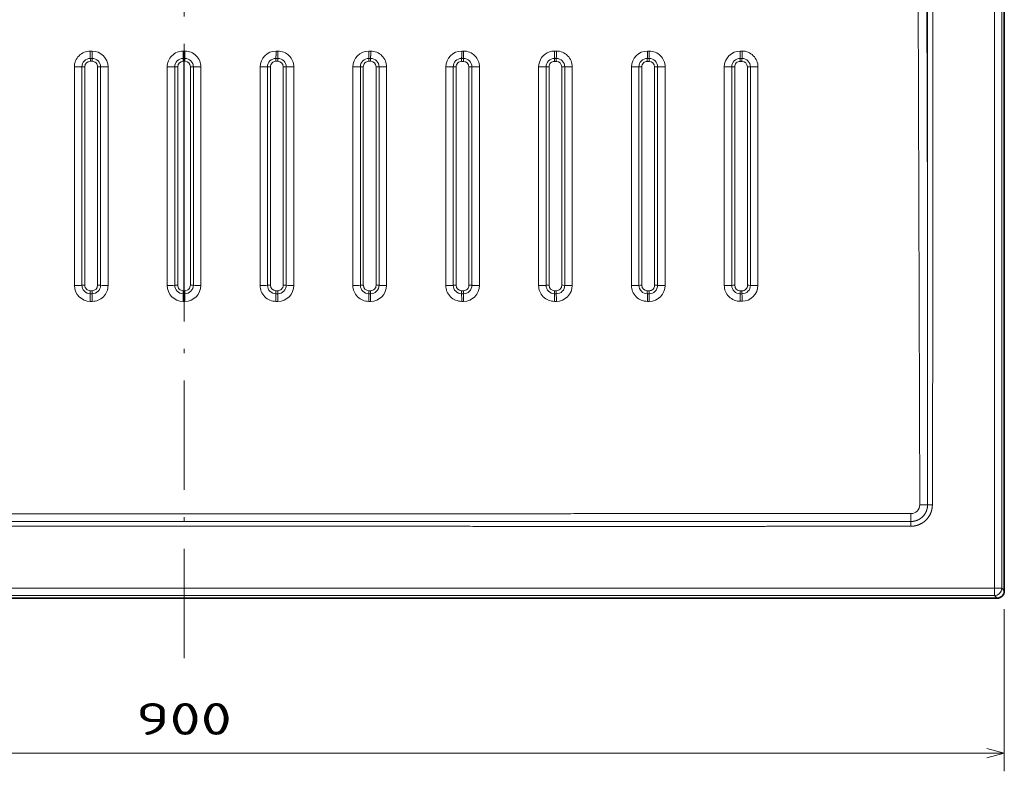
# Model space of a CAD drawing. Extents: x 63 to 282, y 22 to 273.
# Tile 2 of 6: x 174 to 282, y 22 to 105. Entities that reach past the tile are written whole.
import ezdxf
from ezdxf.enums import TextEntityAlignment as Align

# ---------------------------------------------------------------- set-up
doc = ezdxf.new("R2010")
doc.units = 0
doc.linetypes.add('DASHDOT', pattern=[18.5, 12, -3, 0.5, -3])
doc.layers.get('0').update_dxf_attribs({"lineweight": 13})
doc.styles.get("Standard").update_dxf_attribs({"font": 'isocp.shx'})
doc.dimstyles.get("Standard").update_dxf_attribs({"dimtxt": 2.5, "dimasz": 2.5, "dimexe": 1.25, "dimexo": 0.625, "dimtad": 1, "dimcen": 2.5, "dimadec": 0, "dimazin": 0, "dimtfac": 1, "dimtmove": 0, "dimatfit": 0, "dimfxl": 0, "dimarcsym": 0})

# ---------------------------------------------------------------- blocks, each defined once
blk = doc.blocks.new('*D')
at = {"color": 7, "lineweight": 13}
for p, q in [((101.16, 237.08), (80.52, 237.08)), ((82.52, 216.31), (82.52, 237.08)), ((190.19, 228.08), (80.52, 228.08)), ((100.87, 185.43), (66.63, 185.43)), ((68.63, 41.41), (68.63, 185.43)), ((190.19, 185.43), (90.49, 185.43)), ((92.49, 155.41), (92.49, 185.43)), ((165.99, 162.8), (201.34, 152.97)), ((172.63, 155.41), (90.49, 155.41)), ((100.87, 41.41), (66.63, 41.41)), ((102.07, 24.39), (282.3, 24.39))]:
    blk.add_line(p, q, dxfattribs=at)
at = {"color": 7, "lineweight": 13, "ltscale": 0.445367}
for p, q in [((102.07, 40.2), (102.07, 22.39)), ((282.3, 40.2), (282.3, 22.39))]:
    blk.add_line(p, q, dxfattribs=at)
at = {"color": 7, "lineweight": 13}
for points in [[(83.04, 235.15), (82.52, 237.08), (82, 235.15)], [(82, 230.01), (82.52, 228.08), (83.04, 230.01)], [(69.15, 183.5), (68.63, 185.43), (68.11, 183.5)], [(93.01, 183.5), (92.49, 185.43), (91.98, 183.5)], [(185.04, 158.04), (183.04, 158.06), (184.76, 157.05)], [(91.98, 157.35), (92.49, 155.41), (93.01, 157.35)], [(199.34, 152.99), (201.34, 152.97), (199.62, 153.99)], [(68.11, 43.34), (68.63, 41.41), (69.15, 43.34)], [(104.01, 24.91), (102.07, 24.39), (104.01, 23.87)], [(280.37, 23.87), (282.3, 24.39), (280.37, 24.91)]]:
    blk.add_lwpolyline(points, dxfattribs=at)
for s, rotation, p, p2 in [('45', 90, (80.52, 216.31), (80.52, 223.08)), ('150', 90, (90.49, 165.17), (90.49, 175.68)), ('%%c', 344.4653, (166.52, 164.73), (168.99, 164.04)), ('90', 344.4653, (169.96, 163.77), (176.48, 161.96)), ('720', 90, (66.63, 108.17), (66.63, 118.67))]:
    blk.add_text(s, height=3.5, rotation=rotation, dxfattribs=at).set_placement(p, p2, align=Align.FIT)
blk.add_text('900', height=3.5, dxfattribs=at).set_placement((186.93, 26.39), (197.44, 26.39), align=Align.FIT)
blk = doc.blocks.new('BLOCK2')
at = {"color": 7, "lineweight": 13}
for p, q in [((445.14, -565.14), (445.14, 145.1)), ((449.13, -565.14), (449.13, 144.14)), ((408.4, -361.17), (408.4, 97.74)), ((411.3, -361.17), (411.3, 97.74)), ((404.08, -519.29), (402.64, -0.19)), ((408.4, -361.17), (407.29, -0.13)), ((-0.04, -401.66), (-0.09, -275.66)), ((0.04, -401.66), (0.09, -275.66)), ((-60.25, -398.77), (-60.26, -278.77)), ((-56.13, -398.7), (-56.12, -278.7)), ((-54.47, -278.67), (-54.48, -398.67)), ((-47.47, -278.67), (-47.48, -398.67)), ((-45.85, -398.7), (-45.84, -278.7)), ((-41.76, -398.78), (-41.77, -278.78)), ((-9.25, -398.78), (-9.26, -278.78)), ((-5.13, -398.7), (-5.12, -278.7)), ((-3.47, -278.66), (-3.48, -398.66)), ((3.47, -278.66), (3.48, -398.66)), ((5.13, -398.7), (5.12, -278.7)), ((9.25, -398.78), (9.26, -278.78)), ((41.76, -398.78), (41.77, -278.78)), ((45.85, -398.7), (45.84, -278.7)), ((47.47, -278.67), (47.48, -398.67)), ((54.47, -278.67), (54.48, -398.67)), ((56.13, -398.7), (56.12, -278.7)), ((60.25, -398.77), (60.26, -278.77)), ((92.76, -398.78), (92.77, -278.78)), ((96.85, -398.71), (96.84, -278.71)), ((98.47, -278.68), (98.48, -398.68)), ((105.47, -278.68), (105.48, -398.68)), ((107.13, -398.71), (107.12, -278.71)), ((111.25, -398.77), (111.26, -278.77)), ((143.76, -398.77), (143.77, -278.78)), ((147.85, -398.71), (147.84, -278.71)), ((149.47, -278.68), (149.48, -398.68)), ((156.47, -278.69), (156.48, -398.69)), ((158.13, -398.71), (158.12, -278.71)), ((162.25, -398.77), (162.26, -278.77)), ((194.76, -398.77), (194.77, -278.77)), ((198.85, -398.71), (198.84, -278.71)), ((200.47, -278.69), (200.48, -398.69)), ((245.77, -336.2), (245.77, -278.77)), ((249.84, -336.15), (249.84, -278.72)), ((251.47, -278.7), (251.47, -336.13)), ((258.47, -278.7), (258.48, -350.51)), ((260.13, -350.53), (260.12, -278.72)), ((264.26, -350.57), (264.26, -278.76)), ((296.76, -398.76), (296.77, -278.76)), ((300.85, -398.72), (300.84, -278.72)), ((302.47, -278.71), (302.48, -398.71)), ((309.46, -278.71), (309.48, -398.71)), ((311.13, -398.72), (311.12, -278.72)), ((315.25, -398.76), (315.26, -278.76)), ((207.47, -283.87), (207.48, -398.69)), ((209.13, -398.71), (209.12, -283.89)), ((213.25, -398.76), (213.26, -283.94)), ((245.76, -398.77), (245.77, -336.2)), ((249.85, -398.72), (249.84, -336.15)), ((251.47, -336.13), (251.48, -398.7)), ((258.48, -350.51), (258.48, -398.7)), ((260.13, -398.72), (260.13, -350.53)), ((264.25, -398.76), (264.26, -350.57)), ((-445.14, -565.14), (445.14, -565.14)), ((-445.14, -569.13), (0, -569.13)), ((445.14, -569.13), (0, -569.13))]:
    blk.add_line(p, q, dxfattribs=at)
at = {"color": 7, "lineweight": 35}
for p, q in [((450.57, 145.57), (450.57, -566.57)), ((-446.57, -570.57), (0, -570.57)), ((0, -570.57), (446.57, -570.57))]:
    blk.add_line(p, q, dxfattribs=at)
at = {"color": 7, "lineweight": 13, "ltscale": 0.025}
for p, q in [((-51.52, -270.04), (-50.52, -270.04)), ((51.52, -270.04), (50.52, -270.04)), ((102.52, -270.03), (101.52, -270.03)), ((153.52, -270.03), (152.52, -270.03)), ((204.52, -270.02), (203.52, -270.02)), ((255.52, -270.02), (254.52, -270.02)), ((306.52, -270.02), (305.52, -270.02)), ((-51.48, -274.06), (-50.48, -274.06)), ((-50.47, -275.67), (-51.47, -275.67)), ((50.47, -275.67), (51.47, -275.67)), ((51.48, -274.06), (50.48, -274.06)), ((101.47, -275.68), (102.47, -275.68)), ((102.48, -274.07), (101.48, -274.07)), ((152.47, -275.69), (153.47, -275.69)), ((153.48, -274.07), (152.48, -274.07)), ((203.47, -275.69), (204.47, -275.69)), ((204.48, -274.07), (203.48, -274.07)), ((254.47, -275.7), (255.47, -275.7)), ((255.48, -274.08), (254.48, -274.08)), ((306.48, -274.08), (305.48, -274.08)), ((-51.49, -403.34), (-50.49, -403.34)), ((-50.48, -401.67), (-51.48, -401.67)), ((50.48, -401.67), (51.48, -401.67)), ((51.49, -403.34), (50.49, -403.34)), ((101.48, -401.68), (102.48, -401.68)), ((102.49, -403.35), (101.49, -403.35)), ((152.48, -401.69), (153.48, -401.69)), ((153.49, -403.35), (152.49, -403.35)), ((203.48, -401.69), (204.48, -401.69)), ((204.49, -403.35), (203.49, -403.35)), ((255.49, -403.36), (254.49, -403.36)), ((306.49, -403.36), (305.49, -403.36)), ((-51.5, -407.52), (-50.5, -407.52)), ((51.5, -407.52), (50.5, -407.52)), ((102.5, -407.52), (101.5, -407.52)), ((153.5, -407.51), (152.5, -407.51)), ((204.5, -407.51), (203.5, -407.51)), ((255.51, -407.51), (254.51, -407.51)), ((306.51, -407.5), (305.51, -407.5))]:
    blk.add_line(p, q, dxfattribs=at)
at = {"color": 7, "lineweight": 13, "ltscale": 0.009482}
for p, q in [((-0.52, -270.04), (-0.14, -270.04)), ((0.52, -270.04), (0.14, -270.04)), ((-0.48, -274.06), (-0.1, -274.06)), ((-0.09, -275.66), (-0.47, -275.66)), ((0.09, -275.66), (0.47, -275.66)), ((0.48, -274.06), (0.1, -274.06))]:
    blk.add_line(p, q, dxfattribs=at)
at = {"color": 7, "lineweight": 13, "ltscale": 0.00139}
for p, q in [((-0.14, -270.04), (-0.09, -270.04)), ((0.14, -270.04), (0.09, -270.04))]:
    blk.add_line(p, q, dxfattribs=at)
at = {"color": 7, "lineweight": 13, "ltscale": 0.002205}
for q in [(-0.09, -270.04), (0.09, -270.04)]:
    blk.add_line((0, -270.04), q, dxfattribs=at)
at = {"color": 7, "lineweight": 13, "ltscale": 0.002553}
for p in [(-0.1, -274.06), (0.1, -274.06)]:
    blk.add_line(p, (0, -274.06), dxfattribs=at)
at = {"color": 7, "lineweight": 13, "ltscale": 0.002156}
for q in [(-0.09, -275.66), (0.09, -275.66)]:
    blk.add_line((0, -275.66), q, dxfattribs=at)
at = {"color": 7, "lineweight": 13, "ltscale": 0.024999}
for p, q in [((305.46, -275.71), (306.46, -275.71)), ((254.48, -401.7), (255.48, -401.7)), ((305.48, -401.71), (306.48, -401.71))]:
    blk.add_line(p, q, dxfattribs=at)
at = {"color": 7, "lineweight": 13, "ltscale": 0.129377}
for p, q in [((207.47, -278.69), (207.47, -283.87)), ((209.12, -283.89), (209.12, -278.71))]:
    blk.add_line(p, q, dxfattribs=at)
at = {"color": 7, "lineweight": 13, "ltscale": 0.129378}
blk.add_line((213.26, -283.94), (213.26, -278.76), dxfattribs=at)
at = {"color": 7, "lineweight": 13, "ltscale": 0.010992}
for p, q in [((-0.49, -403.34), (-0.05, -403.34)), ((-0.04, -401.66), (-0.48, -401.66)), ((0.04, -401.66), (0.48, -401.66)), ((0.49, -403.34), (0.05, -403.34))]:
    blk.add_line(p, q, dxfattribs=at)
at = {"color": 7, "lineweight": 13, "ltscale": 0.001248}
for q in [(-0.05, -403.34), (0.05, -403.34)]:
    blk.add_line((0, -403.34), q, dxfattribs=at)
at = {"color": 7, "lineweight": 13, "ltscale": 0.001078}
for p in [(-0.04, -401.66), (0.04, -401.66)]:
    blk.add_line(p, (0, -401.66), dxfattribs=at)
at = {"color": 7, "lineweight": 35, "ltscale": 0.071762}
blk.add_line((0, -406.21), (0, -403.34), dxfattribs=at)
at = {"color": 7, "lineweight": 13, "ltscale": 0.010991}
for p, q in [((-0.5, -407.52), (-0.07, -407.52)), ((0.5, -407.52), (0.07, -407.52))]:
    blk.add_line(p, q, dxfattribs=at)
at = {"color": 7, "lineweight": 13, "ltscale": 0.001196}
for p, q in [((-0.02, -407.52), (-0.07, -407.52)), ((0.02, -407.52), (0.07, -407.52))]:
    blk.add_line(p, q, dxfattribs=at)
at = {"color": 7, "lineweight": 13, "ltscale": 0.008473}
for p, q in [((-0.02, -407.52), (-0.01, -407.18)), ((0.02, -407.52), (0.01, -407.18))]:
    blk.add_line(p, q, dxfattribs=at)
at = {"color": 7, "lineweight": 13, "ltscale": 0.000224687}
for p, q in [((-0.02, -407.52), (-0.01, -407.52)), ((0.02, -407.52), (0.01, -407.52))]:
    blk.add_line(p, q, dxfattribs=at)
at = {"color": 7, "lineweight": 13, "ltscale": 0.008476}
for p, q in [((-0.01, -407.52), (-0.01, -407.18)), ((0.01, -407.52), (0.01, -407.18))]:
    blk.add_line(p, q, dxfattribs=at)
at = {"color": 7, "lineweight": 13, "ltscale": 5.62259e-05}
for p, q in [((-0.01, -407.52), (-0.01, -407.52)), ((0.01, -407.52), (0.01, -407.52))]:
    blk.add_line(p, q, dxfattribs=at)
at = {"color": 7, "lineweight": 13, "ltscale": 0.000149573}
for q in [(-0.01, -407.52), (0.01, -407.52)]:
    blk.add_line((0, -407.52), q, dxfattribs=at)
at = {"color": 7, "lineweight": 35, "ltscale": 0.013253}
blk.add_line((0, -406.74), (0, -406.21), dxfattribs=at)
at = {"color": 7, "lineweight": 35, "ltscale": 0.019594}
blk.add_line((0, -406.74), (0, -407.52), dxfattribs=at)
at = {"color": 7, "lineweight": 13, "ltscale": 0.065541}
blk.add_line((411.05, -519.26), (408.43, -519.25), dxfattribs=at)
at = {"color": 7, "lineweight": 13, "ltscale": 0.065326}
blk.add_line((399.25, -531.04), (399.25, -528.43), dxfattribs=at)
at = {"color": 7, "lineweight": 13, "ltscale": 0.099939}
for p, q in [((449.13, -565.14), (445.14, -565.14)), ((445.14, -565.14), (445.14, -569.13))]:
    blk.add_line(p, q, dxfattribs=at)
at = {"color": 7, "lineweight": 13, "ltscale": 0.050792}
for p, q in [((449.13, -565.14), (450.57, -566.57)), ((445.14, -569.13), (446.57, -570.57))]:
    blk.add_line(p, q, dxfattribs=at)
at = {"color": 7, "lineweight": 13}
for centre, radius, start, end in [((-51.53, -278.77), 8.73, 89.9766, 180.0034), ((-50.52, -278.79), 8.75, 0.0249, 89.9958), ((-0.53, -278.78), 8.73, 89.9736, 180.0014), ((0.53, -278.78), 8.73, 359.9986, 90.0264), ((50.52, -278.79), 8.75, 90.0042, 179.9751), ((51.53, -278.77), 8.73, 359.9966, 90.0234), ((101.52, -278.78), 8.75, 90.0069, 179.978), ((102.52, -278.77), 8.74, 359.9946, 90.0208), ((152.52, -278.78), 8.75, 90.0078, 179.9804), ((153.52, -278.76), 8.74, 359.9933, 90.0183), ((203.52, -278.77), 8.75, 90.0059, 108.5353), ((204.52, -278.76), 8.74, 359.9919, 90.0153), ((254.52, -278.77), 8.75, 90.0103, 179.9851), ((255.52, -278.76), 8.74, 359.9912, 90.0133), ((305.52, -278.77), 8.75, 90.0106, 179.9878), ((306.52, -278.75), 8.74, 359.9905, 90.0111), ((-51.48, -278.7), 4.64, 90.0026, 179.9856), ((-51.47, -278.67), 3, 90.0113, 179.9878), ((-124.55, -275.53), 73.08, 359.8896, 1.1517), ((-50.48, -278.7), 4.64, 359.9985, 90.0138), ((-123.51, -275.53), 73.05, 359.8896, 1.1523), ((-50.47, -278.67), 3, 359.9889, 90.0119), ((-0.48, -278.7), 4.64, 90.0005, 179.9846), ((-0.46, -278.67), 3, 90.0109, 179.9879), ((-71.54, -275.53), 71.08, 359.8887, 1.1839), ((-71.15, -275.53), 71.06, 359.8887, 1.1841), ((71.15, -275.53), 71.06, 178.8159, 180.1113), ((71.54, -275.53), 71.08, 178.8161, 180.1113), ((0.46, -278.67), 3, 0.0121, 89.9891), ((0.48, -278.7), 4.64, 0.0154, 89.9995), ((50.48, -278.7), 4.64, 89.9862, 180.0015), ((50.47, -278.67), 3, 89.9881, 180.0111), ((123.51, -275.53), 73.05, 178.8477, 180.1104), ((124.55, -275.53), 73.08, 178.8483, 180.1104), ((51.47, -278.67), 3, 0.0122, 89.9887), ((51.48, -278.7), 4.64, 0.0144, 89.9974), ((101.48, -278.71), 4.64, 89.9873, 180.0036), ((101.47, -278.68), 3, 89.9883, 180.0115), ((176.03, -275.53), 74.56, 178.8711, 180.1107), ((177.05, -275.53), 74.58, 178.8711, 180.1104), ((102.47, -278.68), 3, 0.0119, 89.9884), ((102.48, -278.71), 4.64, 0.0132, 89.9954), ((152.48, -278.71), 4.64, 89.9883, 180.0055), ((152.47, -278.68), 3, 89.9885, 180.0118), ((227.68, -275.54), 75.21, 178.8808, 180.1121), ((228.68, -275.54), 75.22, 178.8807, 180.1121), ((153.47, -278.69), 3, 0.0117, 89.9883), ((153.48, -278.71), 4.64, 0.0121, 89.9939), ((203.52, -278.77), 8.75, 108.5309, 179.9842), ((203.48, -278.71), 4.64, 89.9917, 180.0195), ((203.47, -278.69), 3, 89.9916, 180.0216), ((278.26, -275.54), 74.8, 178.8743, 180.115), ((279.24, -275.54), 74.78, 178.874, 180.115), ((204.47, -278.69), 3, 0.0111, 89.9882), ((204.48, -278.71), 4.64, 0.0107, 89.9924), ((254.48, -278.72), 4.64, 89.9904, 180.0086), ((254.47, -278.7), 3, 89.9891, 180.0123), ((328.03, -275.55), 73.56, 178.8555, 180.1194), ((329, -275.55), 73.53, 178.8548, 180.1193), ((255.46, -278.7), 3, 0.0111, 89.988), ((255.48, -278.72), 4.64, 0.01, 89.991), ((305.48, -278.72), 4.64, 89.9916, 180.0093), ((305.46, -278.71), 3, 89.9896, 180.0118), ((377.37, -275.55), 71.91, 178.8289, 180.1243), ((378.34, -275.55), 71.87, 178.8283, 180.1244), ((306.46, -278.71), 3, 0.0106, 89.9882), ((306.48, -278.72), 4.64, 0.0089, 89.9901), ((-54.65, -316.74), 38.07, 89.717, 92.2088), ((-47.31, -314.28), 35.61, 87.6342, 90.2524), ((-3.65, -313.3), 34.64, 89.6884, 92.4279), ((3.65, -313.3), 34.64, 87.5721, 90.3116), ((47.31, -314.28), 35.61, 89.7476, 92.3658), ((54.65, -316.74), 38.07, 87.7912, 90.283), ((98.31, -318.25), 39.58, 89.7726, 92.1285), ((105.66, -321.03), 42.36, 88.0147, 90.2541), ((149.31, -323.25), 44.57, 89.7979, 91.8901), ((156.66, -326.47), 47.79, 88.2405, 90.2253), ((200.31, -329.64), 50.95, 89.8234, 91.653), ((207.65, -333.49), 54.8, 88.4658, 90.1967), ((251.31, -338.02), 59.32, 89.8486, 91.4197), ((258.65, -342.77), 64.07, 88.6878, 90.1686), ((302.31, -349.39), 70.68, 89.8733, 91.1915), ((309.65, -355.44), 76.74, 88.9046, 90.1412), ((314.73, -82.62), 196.13, 268.9443, 270.1539), ((-76271.72, -453.76), 76680.18, 359.9510662, 0.0691806), ((-47509.71, -365.19), 47921.01, 359.81579, 0.004799), ((-51.5, -398.77), 8.75, 180.022, 270.0025), ((-54.66, -436.25), 37.57, 89.7258, 92.2399), ((-51.49, -398.7), 4.64, 179.9969, 270.0178), ((-51.48, -398.67), 3, 179.989, 270.0122), ((-50.5, -398.78), 8.74, 269.978, 359.9976), ((-50.49, -398.7), 4.64, 270.0024, 359.9823), ((-50.48, -398.67), 3, 270.0109, 359.9879), ((-47.32, -434.77), 36.1, 87.6662, 90.2608), ((-0.51, -398.77), 8.75, 180.0246, 270.0046), ((-3.66, -432.86), 34.2, 89.6979, 92.461), ((-0.49, -398.7), 4.64, 179.999, 270.0189), ((-0.48, -398.66), 3, 179.9894, 270.0121), ((0.48, -398.66), 3, 269.9879, 0.0106), ((0.49, -398.7), 4.64, 269.9811, 0.001), ((0.51, -398.77), 8.75, 269.9954, 359.9754), ((3.66, -432.86), 34.2, 87.539, 90.3021), ((50.5, -398.78), 8.74, 180.0024, 270.022), ((47.32, -434.77), 36.1, 89.7392, 92.3338), ((50.49, -398.7), 4.64, 180.0177, 269.9976), ((50.48, -398.67), 3, 180.0121, 269.9891), ((51.48, -398.67), 3, 269.9878, 0.011), ((51.49, -398.7), 4.64, 269.9822, 0.0031), ((51.5, -398.77), 8.75, 269.9975, 359.978), ((54.66, -436.25), 37.57, 87.7601, 90.2742), ((101.5, -398.78), 8.74, 180.0004, 270.0199), ((98.32, -438.79), 40.12, 89.7648, 92.0998), ((101.49, -398.7), 4.64, 180.0163, 269.9956), ((101.49, -398.68), 3, 180.0119, 269.9886), ((102.49, -398.68), 3, 269.988, 0.0115), ((102.49, -398.71), 4.64, 269.9836, 0.005), ((102.5, -398.77), 8.75, 269.9995, 359.9801), ((105.66, -440.46), 41.78, 87.9859, 90.2462), ((152.5, -398.77), 8.74, 179.9986, 270.0179), ((149.32, -443.85), 45.16, 89.791, 91.865), ((152.49, -398.71), 4.64, 180.015, 269.9938), ((152.49, -398.68), 3, 180.0116, 269.9882), ((153.49, -398.69), 3, 269.9884, 0.0119), ((153.49, -398.71), 4.64, 269.9851, 0.0066), ((153.5, -398.76), 8.75, 270.0012, 359.9821), ((156.66, -445.82), 47.13, 88.2144, 90.2183), ((203.5, -398.77), 8.74, 179.9972, 270.0159), ((200.32, -450.3), 51.61, 89.8173, 91.6318), ((203.49, -398.71), 4.64, 180.0134, 269.9925), ((203.48, -398.69), 3, 180.011, 269.9879), ((204.48, -398.69), 3, 269.9888, 0.0123), ((204.49, -398.71), 4.64, 269.9865, 0.0081), ((204.5, -398.76), 8.75, 270.0025, 359.9844), ((207.66, -452.73), 54.03, 88.4428, 90.1907), ((254.5, -398.77), 8.74, 179.996, 270.0146), ((251.32, -458.75), 60.05, 89.8435, 91.4025), ((254.49, -398.72), 4.64, 180.0121, 269.9914), ((254.48, -398.7), 3, 180.0106, 269.9879), ((255.48, -398.7), 3, 269.9892, 0.0125), ((255.49, -398.72), 4.64, 269.9877, 0.0093), ((255.5, -398.76), 8.75, 270.004, 359.9862), ((258.66, -461.86), 63.16, 88.6679, 90.1637), ((305.5, -398.76), 8.74, 179.9945, 270.0131), ((302.32, -470.19), 71.48, 89.869, 91.1781), ((305.49, -398.72), 4.64, 180.0108, 269.9907), ((305.48, -398.71), 3, 180.0101, 269.988), ((306.48, -398.71), 3, 269.9898, 0.0122), ((306.49, -398.72), 4.64, 269.9891, 0.0098), ((306.51, -398.75), 8.75, 270.0051, 359.9872), ((309.66, -474.34), 75.63, 88.8877, 90.1373), ((398.11, -406.87), 449.62, 179.5507, 180.083), ((-222.6, -401.88), 171.12, 359.5101, 0.0696), ((398.59, -406.86), 449.09, 179.551, 180.0839), ((-221.43, -401.88), 170.94, 359.5096, 0.0696), ((421.44, -406.87), 421.94, 179.5202, 180.0884), ((-161.75, -401.88), 161.26, 359.4805, 0.0751), ((421.64, -406.87), 421.7, 179.52, 180.0884), ((-161.21, -401.88), 161.17, 359.4802, 0.0752), ((383.12, -401.51), 383.17, 180.2735, 180.8486), ((-398.36, -410.82), 398.38, 0.5874, 1.0766), ((-368.15, -411.13), 368.18, 0.7659, 1.2127), ((398.36, -410.82), 398.38, 178.9234, 179.4126), ((368.15, -411.13), 368.18, 178.7873, 179.2341), ((-383.12, -401.51), 383.17, 359.1514, 359.7265), ((161.21, -401.88), 161.17, 179.9248, 180.5198), ((-421.64, -406.87), 421.7, 359.9116, 0.48), ((161.75, -401.88), 161.26, 179.9249, 180.5195), ((-421.44, -406.87), 421.94, 359.9116, 0.4798), ((221.43, -401.88), 170.94, 179.9304, 180.4904), ((-398.59, -406.86), 449.09, 359.9161, 0.449), ((222.6, -401.88), 171.12, 179.9304, 180.4899), ((-398.11, -406.87), 449.62, 359.917, 0.4493), ((279.19, -401.88), 177.7, 179.9342, 180.472), ((-366.81, -406.86), 468.32, 359.9203, 0.4304), ((280.26, -401.88), 177.78, 179.9343, 180.4718), ((-366.04, -406.87), 468.54, 359.9207, 0.4306), ((330.31, -401.89), 177.82, 179.9355, 180.472), ((-316.41, -406.87), 468.91, 359.9215, 0.4302), ((331.23, -401.89), 177.75, 179.9355, 180.4722), ((-315.21, -406.87), 468.72, 359.9219, 0.4307), ((374.07, -401.89), 170.59, 179.934, 180.4922), ((-245.3, -406.88), 448.8, 359.9202, 0.4507), ((374.87, -401.89), 170.39, 179.9339, 180.4928), ((-243.75, -406.89), 448.25, 359.9206, 0.4517), ((413.07, -401.89), 158.59, 179.9303, 180.5298), ((-160.97, -406.91), 415.47, 359.9171, 0.4892), ((413.81, -401.89), 158.33, 179.9302, 180.5306), ((-159.26, -406.91), 414.77, 359.9171, 0.4901), ((450.91, -401.9), 145.43, 179.9254, 180.5779), ((-73.69, -406.93), 379.2, 359.9127, 0.5384), ((451.65, -401.9), 145.17, 179.9252, 180.5789), ((-72, -406.93), 378.5, 359.9126, 0.5394), ((-578.75, -523.85), 978, 359.73196, 359.98364)]:
    blk.add_arc(centre, radius, start, end, dxfattribs=at)
at = {"color": 7, "lineweight": 35}
blk.add_arc((446.57, -566.57), 4, 269.9842, 0.0158, dxfattribs=at)
at = {"color": 7, "lineweight": 13}
for centre, major_axis, ratio, start_param, end_param in [((0, -269.85), (-0.06, 5), 0.018104, 1.609697, 2.572434), ((0, -269.85), (0.06, 5), 0.018104, 3.710751, 4.673488), ((-60.18, -278.6), (5, 0), 0.034942, 4.695785, 5.658319), ((-41.69, -278.6), (5, 0), 0.036232, 3.733137, 4.695669), ((-9.18, -278.58), (5, 0), 0.03848, 4.69543, 5.657959), ((9.18, -278.58), (5, 0), 0.03848, 3.766819, 4.729348), ((41.69, -278.6), (5, 0), 0.036232, 4.729109, 5.69164), ((60.18, -278.6), (5, 0), 0.034942, 3.766459, 4.728993), ((92.69, -278.62), (5, 0), 0.032656, 4.72884, 5.691381), ((-60.21, -398.6), (5, 0), 0.034948, 4.704186, 5.666713), ((-41.72, -398.6), (5, 0), 0.036236, 3.741496, 4.70402), ((-9.21, -398.58), (5, 0), 0.038479, 4.703677, 5.666195), ((9.21, -398.58), (5, 0), 0.038479, 3.758583, 4.721101), ((41.72, -398.6), (5, 0), 0.036236, 4.720758, 5.683282), ((60.21, -398.6), (5, 0), 0.034948, 3.758065, 4.720592), ((92.72, -398.61), (5, 0), 0.032666, 4.720372, 5.682909), ((398.9, -518.94), (3.74, -3.85), 0.932149, 5.546547, 7.05043), ((445.14, -565.14), (2.83, 2.83), 0.998783, 3.9276, 5.497178)]:
    blk.add_ellipse(centre, major_axis=major_axis, ratio=ratio, start_param=start_param, end_param=end_param, dxfattribs=at)
for points in [[(-51.52, -270.04), (-51.52, -270.93), (-51.52, -271.81), (-51.51, -272.67), (-51.5, -273.47), (-51.48, -274.06)], [(-50.52, -270.04), (-50.52, -270.93), (-50.52, -271.81), (-50.51, -272.67), (-50.5, -273.47), (-50.48, -274.06)], [(-0.52, -270.04), (-0.52, -270.93), (-0.52, -271.82), (-0.51, -272.68), (-0.5, -273.47), (-0.48, -274.06)], [(-0.14, -270.04), (-0.14, -270.93), (-0.14, -271.82), (-0.13, -272.68), (-0.12, -273.47), (-0.1, -274.06)], [(0.14, -270.04), (0.14, -270.93), (0.14, -271.82), (0.13, -272.68), (0.12, -273.47), (0.1, -274.06)], [(0.52, -270.04), (0.52, -270.93), (0.52, -271.82), (0.51, -272.68), (0.5, -273.47), (0.48, -274.06)], [(50.52, -270.04), (50.52, -270.93), (50.52, -271.81), (50.51, -272.67), (50.5, -273.47), (50.48, -274.06)], [(51.52, -270.04), (51.52, -270.93), (51.52, -271.81), (51.51, -272.67), (51.5, -273.47), (51.48, -274.06)], [(101.52, -270.03), (101.52, -270.92), (101.52, -271.81), (101.51, -272.67), (101.5, -273.47), (101.48, -274.07)], [(102.52, -270.03), (102.52, -270.92), (102.52, -271.81), (102.51, -272.67), (102.5, -273.47), (102.48, -274.07)], [(152.52, -270.03), (152.52, -270.92), (152.52, -271.81), (152.51, -272.67), (152.5, -273.47), (152.48, -274.07)], [(153.52, -270.03), (153.52, -270.92), (153.52, -271.81), (153.51, -272.67), (153.5, -273.47), (153.48, -274.07)], [(203.52, -270.02), (203.52, -270.92), (203.52, -271.81), (203.51, -272.67), (203.5, -273.47), (203.48, -274.07)], [(204.52, -270.02), (204.52, -270.92), (204.52, -271.81), (204.51, -272.67), (204.5, -273.47), (204.48, -274.07)], [(254.52, -270.02), (254.52, -270.91), (254.52, -271.81), (254.51, -272.67), (254.5, -273.47), (254.48, -274.08)], [(255.52, -270.02), (255.52, -270.91), (255.52, -271.81), (255.51, -272.67), (255.5, -273.47), (255.48, -274.08)], [(305.52, -270.02), (305.52, -270.91), (305.52, -271.8), (305.51, -272.67), (305.5, -273.47), (305.48, -274.08)], [(306.52, -270.02), (306.52, -270.91), (306.52, -271.8), (306.51, -272.67), (306.5, -273.47), (306.48, -274.08)], [(111.26, -278.77), (110.36, -278.77), (109.46, -278.76), (108.58, -278.75), (107.76, -278.73), (107.12, -278.71)], [(143.77, -278.78), (144.67, -278.77), (145.56, -278.77), (146.43, -278.76), (147.23, -278.74), (147.84, -278.71)], [(162.26, -278.77), (161.36, -278.77), (160.46, -278.76), (159.58, -278.75), (158.76, -278.73), (158.12, -278.71)], [(194.77, -278.77), (195.67, -278.77), (196.56, -278.77), (197.43, -278.75), (198.23, -278.74), (198.84, -278.71)], [(213.26, -278.76), (212.36, -278.76), (211.46, -278.76), (210.58, -278.75), (209.76, -278.73), (209.12, -278.71)], [(245.77, -278.77), (246.67, -278.77), (247.56, -278.76), (248.43, -278.75), (249.23, -278.74), (249.84, -278.72)], [(264.26, -278.76), (263.36, -278.76), (262.46, -278.76), (261.58, -278.75), (260.76, -278.74), (260.12, -278.72)], [(296.77, -278.76), (297.67, -278.76), (298.56, -278.76), (299.43, -278.75), (300.23, -278.74), (300.84, -278.72)], [(111.25, -398.77), (110.35, -398.77), (109.45, -398.77), (108.58, -398.75), (107.76, -398.73), (107.13, -398.71)], [(143.76, -398.77), (144.66, -398.77), (145.56, -398.77), (146.42, -398.76), (147.23, -398.74), (147.85, -398.71)], [(162.25, -398.77), (161.35, -398.77), (160.45, -398.76), (159.58, -398.75), (158.76, -398.73), (158.13, -398.71)], [(194.76, -398.77), (195.66, -398.77), (196.56, -398.76), (197.42, -398.75), (198.23, -398.74), (198.85, -398.71)], [(213.25, -398.76), (212.35, -398.76), (211.45, -398.76), (210.58, -398.75), (209.76, -398.74), (209.13, -398.71)], [(245.76, -398.77), (246.66, -398.77), (247.56, -398.76), (248.42, -398.75), (249.23, -398.74), (249.85, -398.72)], [(264.25, -398.76), (263.35, -398.76), (262.45, -398.76), (261.58, -398.75), (260.76, -398.74), (260.13, -398.72)], [(296.76, -398.76), (297.66, -398.76), (298.56, -398.76), (299.42, -398.75), (300.23, -398.74), (300.85, -398.72)], [(315.25, -398.76), (314.35, -398.76), (313.45, -398.75), (312.58, -398.75), (311.76, -398.74), (311.13, -398.72)]]:
    blk.add_open_spline(points, degree=5, dxfattribs=at)
for points, knots in [([(0, -524.25), (-4.45, -524.25), (-8.91, -524.24), (-13.37, -524.24), (-19.21, -524.24), (-25.09, -524.24), (-26.2, -524.24), (-70.4, -524.22), (-114.6, -524.2), (-157.48, -524.16), (-208.49, -524.13), (-259.5, -524.12), (-266.97, -524.12), (-291.08, -524.11), (-315.19, -524.11), (-331.16, -524.11), (-354.63, -524.11), (-378.12, -524.12), (-384.25, -524.12), (-391.75, -524.13), (-399.26, -524.13)], [0, 0, 0, 0, 0, 0, 39.49341, 39.49341, 39.49341, 50.959405, 50.959405, 50.959405, 422.100936, 422.100936, 422.100936, 492.483552, 492.483552, 492.483552, 630.892275, 630.892275, 630.892275, 695.839153, 695.839153, 695.839153, 695.839153, 695.839153, 695.839153]), ([(0, -524.25), (4.45, -524.25), (8.91, -524.24), (13.37, -524.24), (19.21, -524.24), (25.09, -524.24), (26.2, -524.24), (70.4, -524.22), (114.6, -524.2), (157.48, -524.16), (208.49, -524.13), (259.5, -524.12), (266.97, -524.12), (291.08, -524.11), (315.19, -524.11), (331.16, -524.11), (354.63, -524.11), (378.12, -524.12), (384.25, -524.12), (391.75, -524.13), (399.26, -524.13)], [0, 0, 0, 0, 0, 0, 39.49341, 39.49341, 39.49341, 50.959405, 50.959405, 50.959405, 422.100936, 422.100936, 422.100936, 492.483552, 492.483552, 492.483552, 630.892275, 630.892275, 630.892275, 695.839153, 695.839153, 695.839153, 695.839153, 695.839153, 695.839153]), ([(408.43, -519.25), (408.43, -520.4), (408.25, -521.56), (407.9, -522.68), (406.97, -524.51), (405.58, -526.02), (404.91, -526.58), (403.45, -527.54), (401.81, -528.13), (400.97, -528.33), (400.11, -528.43), (399.25, -528.43)], [0, 0, 0, 0, 0, 0, 11.605793, 11.605793, 11.605793, 20.321532, 20.321532, 20.321532, 28.960527, 28.960527, 28.960527, 28.960527, 28.960527, 28.960527]), ([(411.05, -519.26), (411.05, -520.53), (410.88, -521.82), (410.53, -523.08), (409.51, -525.45), (407.88, -527.47), (406.95, -528.35), (405.11, -529.65), (403.04, -530.48), (402.12, -530.75), (400.99, -530.96), (399.85, -531.03), (399.65, -531.04), (399.45, -531.04), (399.25, -531.04)], [10.064556, 10.064556, 10.064556, 10.064556, 10.064556, 10.064556, 18.817763, 18.817763, 18.817763, 27.34772, 27.34772, 27.34772, 33.80716, 33.80716, 33.80716, 35.166842, 35.166842, 35.166842, 35.166842, 35.166842, 35.166842]), ([(404.08, -519.29), (404.88, -519.29), (405.69, -519.28), (406.44, -519.28), (407.35, -519.27), (408.1, -519.25), (408.22, -519.25), (408.33, -519.25), (408.43, -519.25)], [0, 0, 0, 0, 0, 0, 5.063076, 5.063076, 5.063076, 6.01828, 6.01828, 6.01828, 6.01828, 6.01828, 6.01828]), ([(-399.25, -528.43), (-391.01, -528.43), (-382.77, -528.43), (-376.12, -528.43), (-349.4, -528.44), (-322.7, -528.44), (-304.24, -528.44), (-283.08, -528.44), (-261.91, -528.44), (-259.46, -528.44), (-251.48, -528.44), (-243.45, -528.44), (-238.12, -528.44), (-230.08, -528.44), (-222.07, -528.44), (-219.69, -528.44), (-181.51, -528.44), (-143.35, -528.44), (-108.04, -528.44), (-72.48, -528.43), (-36.93, -528.43), (-36.77, -528.43), (-36.4, -528.43), (-36.02, -528.43), (-35.7, -528.43), (-34.88, -528.43), (-33.95, -528.43), (-33.38, -528.43), (-32.13, -528.43), (-30.86, -528.43), (-30.17, -528.43), (-29.01, -528.43), (-27.98, -528.43), (-27.56, -528.43), (-27.1, -528.43), (-26.66, -528.43), (-26.57, -528.43), (-24.09, -528.43), (-21.62, -528.43), (-19.4, -528.43), (-14.06, -528.43), (-8.76, -528.43), (-5.84, -528.43), (-2.92, -528.43), (0, -528.43)], [0, 0, 0, 0, 0, 0, 82.370118, 82.370118, 82.370118, 267.109621, 267.109621, 267.109621, 293.984237, 293.984237, 293.984237, 346.827072, 346.827072, 346.827072, 373.903983, 373.903983, 373.903983, 728.426695, 728.426695, 728.426695, 729.311111, 729.311111, 729.311111, 732.120534, 732.120534, 732.120534, 735.917952, 735.917952, 735.917952, 740.352013, 740.352013, 740.352013, 743.74039, 743.74039, 743.74039, 744.671261, 744.671261, 744.671261, 768.508671, 768.508671, 768.508671, 798.345107, 798.345107, 798.345107, 798.345107, 798.345107, 798.345107]), ([(399.25, -528.43), (391.01, -528.43), (382.77, -528.43), (376.12, -528.43), (349.4, -528.44), (322.7, -528.44), (304.24, -528.44), (283.08, -528.44), (261.91, -528.44), (259.46, -528.44), (251.48, -528.44), (243.45, -528.44), (238.12, -528.44), (230.08, -528.44), (222.07, -528.44), (219.69, -528.44), (181.51, -528.44), (143.35, -528.44), (108.04, -528.44), (72.48, -528.43), (36.93, -528.43), (36.77, -528.43), (36.4, -528.43), (36.02, -528.43), (35.7, -528.43), (34.88, -528.43), (33.95, -528.43), (33.38, -528.43), (32.13, -528.43), (30.86, -528.43), (30.17, -528.43), (29.01, -528.43), (27.98, -528.43), (27.56, -528.43), (27.1, -528.43), (26.66, -528.43), (26.57, -528.43), (24.09, -528.43), (21.62, -528.43), (19.4, -528.43), (14.06, -528.43), (8.76, -528.43), (5.84, -528.43), (2.92, -528.43), (0, -528.43)], [0, 0, 0, 0, 0, 0, 82.370118, 82.370118, 82.370118, 267.109621, 267.109621, 267.109621, 293.984237, 293.984237, 293.984237, 346.827072, 346.827072, 346.827072, 373.903983, 373.903983, 373.903983, 728.426695, 728.426695, 728.426695, 729.311111, 729.311111, 729.311111, 732.120534, 732.120534, 732.120534, 735.917952, 735.917952, 735.917952, 740.352013, 740.352013, 740.352013, 743.74039, 743.74039, 743.74039, 744.671261, 744.671261, 744.671261, 768.508671, 768.508671, 768.508671, 798.345107, 798.345107, 798.345107, 798.345107, 798.345107, 798.345107]), ([(-399.25, -531.04), (-394.72, -531.05), (-390.18, -531.05), (-385.65, -531.05), (-358.46, -531.07), (-331.29, -531.09), (-308.66, -531.1), (-276.99, -531.1), (-245.31, -531.1), (-236.07, -531.1), (-190.74, -531.1), (-145.4, -531.09), (-109.31, -531.08), (-71.71, -531.07), (-34.12, -531.06), (-29.19, -531.06), (-25.89, -531.06), (-22.59, -531.06), (-20.58, -531.06), (-15.21, -531.06), (-9.89, -531.06), (-6.58, -531.06), (-3.29, -531.06), (0, -531.06)], [40.717034, 40.717034, 40.717034, 40.717034, 40.717034, 40.717034, 79.955417, 79.955417, 79.955417, 276.089442, 276.089442, 276.089442, 354.185907, 354.185907, 354.185907, 668.472054, 668.472054, 668.472054, 679.619337, 679.619337, 679.619337, 697.058651, 697.058651, 697.058651, 726.404265, 726.404265, 726.404265, 726.404265, 726.404265, 726.404265]), ([(399.25, -531.04), (394.72, -531.05), (390.18, -531.05), (385.65, -531.05), (358.46, -531.07), (331.29, -531.09), (308.66, -531.1), (276.99, -531.1), (245.31, -531.1), (236.07, -531.1), (190.74, -531.1), (145.4, -531.09), (109.31, -531.08), (71.71, -531.07), (34.12, -531.06), (29.19, -531.06), (25.89, -531.06), (22.59, -531.06), (20.58, -531.06), (15.21, -531.06), (9.89, -531.06), (6.58, -531.06), (3.29, -531.06), (0, -531.06)], [40.717034, 40.717034, 40.717034, 40.717034, 40.717034, 40.717034, 79.955417, 79.955417, 79.955417, 276.089442, 276.089442, 276.089442, 354.185907, 354.185907, 354.185907, 668.472054, 668.472054, 668.472054, 679.619337, 679.619337, 679.619337, 697.058651, 697.058651, 697.058651, 726.404265, 726.404265, 726.404265, 726.404265, 726.404265, 726.404265])]:
    blk.add_open_spline(points, degree=5, knots=knots, dxfattribs=at)

msp = doc.modelspace()

# ---------------------------------------------------------------- linework, layer by layer
at = {"color": 7, "linetype": 'DASHDOT', "lineweight": 13}
msp.add_line((192.1885, 194.8163), (192.1885, 31.828), dxfattribs=at)

# ---------------------------------------------------------------- block references
at = {"lineweight": 0, "xscale": 0.2, "yscale": 0.2, "zscale": 0.2}
msp.add_blockref('BLOCK2', (192.1885, 155.5193), dxfattribs=at)

# ---------------------------------------------------------------- dimensions: what is measured, and where the dimension line sits
at = {"color": 0, "lineweight": 0}
for base, p1, p2, angle, middle, dimtype in [((68.6303, 185.4336), (102.8737, 41.405), (102.8737, 185.4336), 90, (68.6303, 113.4193), 161), ((92.493, 185.4336), (174.6278, 155.4148), (192.1885, 185.4336), 89.999523, (92.493, 170.4242), 160), ((82.5225, 228.0778), (103.161, 237.0778), (192.1885, 228.0778), 269.998569, (82.5225, 219.6918), 160)]:
    dim = msp.add_linear_dim(base=base, p1=p1, p2=p2, angle=angle, dimstyle='Standard', override={"dimlfac": 5}, dxfattribs=at)
    dim.commit()
    dim.dimension.update_dxf_attribs({"geometry": '*D', "text_midpoint": middle, "dimtype": dimtype})
dim = msp.add_linear_dim(base=(102.0742, 24.3898), p1=(282.3027, 42.2045), p2=(102.0742, 42.2045), angle=180, text='900', dimstyle='Standard', override={"dimlfac": 5}, dxfattribs=at)
dim.commit()
dim.dimension.update_dxf_attribs({"geometry": '*D', "text_midpoint": (192.1885, 24.3898), "dimtype": 161})
dim = msp.add_diameter_dim_2p(p1=(201.3414, 152.975), p2=(183.0355, 158.0636), text='%%c90', dimstyle='Standard', override={"dimlfac": 5}, dxfattribs=at)
dim.commit()
dim.dimension.update_dxf_attribs({"geometry": '*D', "text_midpoint": (170.9669, 161.4184), "dimtype": 163})

doc.saveas('drawing.dxf')
